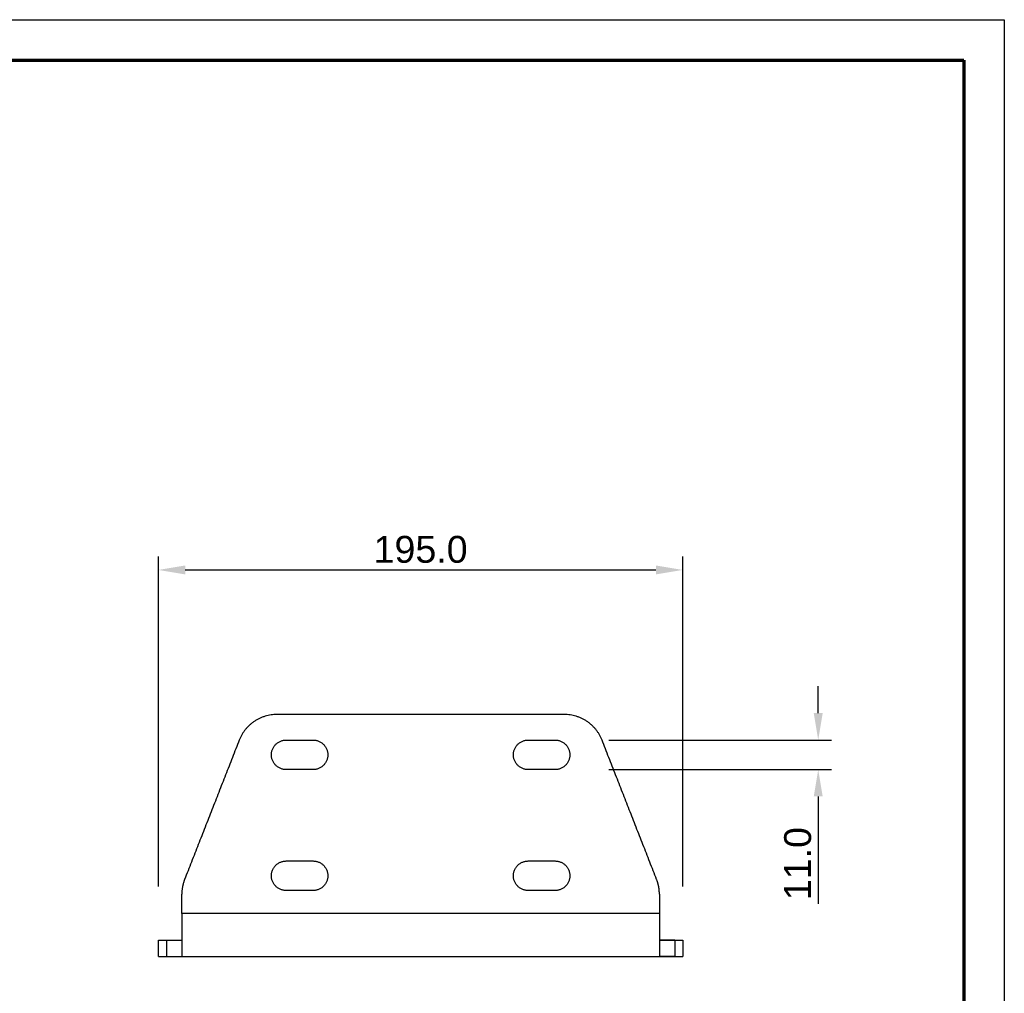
# Model space of a CAD drawing. Header units: millimetres. Extents: x 18103 to 19103, y -4769 to -3769.
# Tile 7 of 7: x 18737 to 19103, y -4131 to -3769. Entities that reach past the tile are written whole.
import ezdxf

# ---------------------------------------------------------------- set-up
doc = ezdxf.new("R2010")
doc.units = ezdxf.units.MM
doc.layers.add('ROXX NEO mini i_Mount 90°', color=7, linetype='Continuous', true_color=0x000000)
doc.styles.add('Arial', font='arial.ttf')
doc.dimstyles.new('Arial', dxfattribs={"dimscale": 10, "dimtxt": 1, "dimasz": 1, "dimexe": 0.5, "dimexo": 2, "dimgap": 0.25, "dimtad": 1, "dimtoh": 1, "dimdec": 1, "dimzin": 1, "dimdsep": 46, "dimtxsty": 'Arial', "dimcen": 0.5, "dimazin": 1, "dimtfac": 1, "dimtdec": 4, "dimtix": 1, "dimtofl": 0, "dimtmove": 1, "dimatfit": 3, "dimfxl": 1, "dimtolj": 1, "dimtzin": 1, "dimarcsym": 0})

# ---------------------------------------------------------------- blocks, each defined once
blk = doc.blocks.new('*D1')
at = {"layer": 'Defpoints', "color": 0}
for p in [(18936.25, -4037.21), (18936.25, -4048.21), (19034.11, -4048.21)]:
    blk.add_point(p, dxfattribs=at)
at = {"layer": 'ROXX NEO mini i_Mount 90°', "color": 0, "lineweight": -2}
for p, q in [((19034.11, -4027.21), (19034.11, -4017.21)), ((18956.25, -4037.21), (19039.11, -4037.21)), ((18956.25, -4048.21), (19039.11, -4048.21)), ((19034.11, -4058.21), (19034.11, -4098.18))]:
    blk.add_line(p, q, dxfattribs=at)
at = {"layer": 'ROXX NEO mini i_Mount 90°', "color": 0}
for points in [[(19032.45, -4027.21), (19035.78, -4027.21), (19034.11, -4037.21)], [(19035.78, -4058.21), (19032.45, -4058.21), (19034.11, -4048.21)]]:
    blk.add_solid(points, dxfattribs=at)
at = {"layer": 'ROXX NEO mini i_Mount 90°', "color": 0, "insert": (19026.51, -4083.19), "char_height": 10, "attachment_point": 5, "rotation": 90, "style": 'Arial'}
blk.add_mtext('\\A1;11.0', dxfattribs=at)
blk = doc.blocks.new('*D6')
at = {"layer": 'Defpoints', "color": 0}
for p in [(18983.75, -3973.92), (18788.75, -4111.71), (18983.75, -4111.71)]:
    blk.add_point(p, dxfattribs=at)
at = {"layer": 'ROXX NEO mini i_Mount 90°', "color": 0, "lineweight": -2}
for p, q in [((18788.75, -4091.71), (18788.75, -3968.92)), ((18983.75, -4091.71), (18983.75, -3968.92)), ((18798.75, -3973.92), (18973.75, -3973.92))]:
    blk.add_line(p, q, dxfattribs=at)
at = {"layer": 'ROXX NEO mini i_Mount 90°', "color": 0}
for points in [[(18798.75, -3972.26), (18798.75, -3975.59), (18788.75, -3973.92)], [(18973.75, -3975.59), (18973.75, -3972.26), (18983.75, -3973.92)]]:
    blk.add_solid(points, dxfattribs=at)
at = {"layer": 'ROXX NEO mini i_Mount 90°', "color": 0, "insert": (18886.25, -3966.32), "char_height": 10, "attachment_point": 5, "style": 'Arial'}
blk.add_mtext('\\A1;195.0', dxfattribs=at)

msp = doc.modelspace()

# ---------------------------------------------------------------- linework, layer by layer
at = {"layer": 'ROXX NEO mini i_Mount 90°', "color": 18, "true_color": 0x000000}
for p, q in [((18103.31, -3769.19), (19103.31, -3769.19)), ((19103.31, -3769.19), (19103.31, -4769.19))]:
    msp.add_line(p, q, dxfattribs=at)
at = {"layer": 'ROXX NEO mini i_Mount 90°', "color": 18, "lineweight": 70, "true_color": 0x000000}
for p, q in [((18118.31, -3784.19), (19088.31, -3784.19)), ((19088.31, -3784.19), (19088.31, -4754.19))]:
    msp.add_line(p, q, dxfattribs=at)
at = {"layer": 'ROXX NEO mini i_Mount 90°', "color": 18, "true_color": 0x000000}
for points, weights in [([(18832.77, -4027.71), (18822.54, -4027.71), (18818.8, -4037.24)], [1, 0.826098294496, 1]), ([(18832.77, -4027.71), (18822.54, -4027.71), (18818.8, -4037.24)], [1, 0.826098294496, 1]), ([(18953.71, -4037.24), (18949.97, -4027.71), (18939.74, -4027.71)], [1, 0.826098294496, 1]), ([(18953.71, -4037.24), (18949.97, -4027.71), (18939.74, -4027.71)], [1, 0.826098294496, 1]), ([(18798.49, -4089.07), (18797.45, -4091.71), (18797.45, -4094.54)], [1, 0.982612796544, 1]), ([(18798.49, -4089.07), (18797.45, -4091.71), (18797.45, -4094.54)], [1, 0.982612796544, 1]), ([(18975.05, -4094.54), (18975.05, -4091.71), (18974.02, -4089.07)], [1, 0.982612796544, 1]), ([(18975.05, -4094.54), (18975.05, -4091.71), (18974.02, -4089.07)], [1, 0.982612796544, 1]), ([(18797.45, -4101.71), (18797.45, -4117.71), (18797.45, -4117.71)], [1, 0.707106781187, 1]), ([(18797.45, -4101.71), (18797.45, -4117.71), (18797.45, -4117.71)], [1, 0.707106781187, 1]), ([(18975.05, -4101.71), (18975.05, -4117.71), (18975.05, -4117.71)], [1, 0.707106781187, 1]), ([(18975.05, -4101.71), (18975.05, -4117.71), (18975.05, -4117.71)], [1, 0.707106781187, 1]), ([(18788.75, -4111.71), (18788.75, -4111.71), (18791.71, -4111.71)], [1, 0.992396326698, 1]), ([(18788.75, -4111.71), (18788.75, -4111.71), (18791.71, -4111.71)], [1, 0.992396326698, 1]), ([(18791.71, -4111.71), (18792.87, -4111.71), (18797.48, -4111.71)], [1, 0.850486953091, 0.979246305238]), ([(18791.71, -4111.71), (18792.87, -4111.71), (18797.48, -4111.71)], [1, 0.850486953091, 0.979246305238]), ([(18975.05, -4111.71), (18979.64, -4111.71), (18980.8, -4111.71)], [0.978403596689, 0.850977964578, 1]), ([(18975.05, -4111.71), (18979.64, -4111.71), (18980.8, -4111.71)], [0.978403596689, 0.850977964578, 1]), ([(18980.8, -4111.71), (18979.64, -4111.71), (18975.05, -4111.71)], [1, 0.850977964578, 0.978403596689]), ([(18980.8, -4111.71), (18979.64, -4111.71), (18975.05, -4111.71)], [1, 0.850977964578, 0.978403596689]), ([(18980.8, -4111.71), (18983.75, -4111.71), (18983.75, -4111.71)], [1, 0.992396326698, 1]), ([(18980.8, -4111.71), (18983.75, -4111.71), (18983.75, -4111.71)], [1, 0.992396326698, 1]), ([(18788.75, -4117.71), (18788.75, -4117.71), (18791.71, -4117.71)], [1, 0.992396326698, 1]), ([(18788.75, -4117.71), (18788.75, -4117.71), (18791.71, -4117.71)], [1, 0.992396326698, 1]), ([(18791.71, -4117.71), (18792.87, -4117.71), (18797.46, -4117.71)], [1, 0.850938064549, 0.978471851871]), ([(18791.71, -4117.71), (18792.87, -4117.71), (18797.46, -4117.71)], [1, 0.850938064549, 0.978471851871]), ([(18975.05, -4117.71), (18979.64, -4117.71), (18980.8, -4117.71)], [0.978403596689, 0.850977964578, 1]), ([(18975.05, -4117.71), (18979.64, -4117.71), (18980.8, -4117.71)], [0.978403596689, 0.850977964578, 1]), ([(18980.8, -4117.71), (18979.64, -4117.71), (18975.05, -4117.71)], [1, 0.850977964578, 0.978403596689]), ([(18980.8, -4117.71), (18979.64, -4117.71), (18975.05, -4117.71)], [1, 0.850977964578, 0.978403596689]), ([(18980.8, -4117.71), (18983.75, -4117.71), (18983.75, -4117.71)], [1, 0.992396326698, 1]), ([(18980.8, -4117.71), (18983.75, -4117.71), (18983.75, -4117.71)], [1, 0.992396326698, 1])]:
    msp.add_rational_spline(points, weights, degree=2, dxfattribs=at)
for points in [[(18939.74, -4027.71), (18886.25, -4027.71), (18832.77, -4027.71)], [(18939.74, -4027.71), (18886.25, -4027.71), (18832.77, -4027.71)], [(18818.8, -4037.24), (18808.65, -4063.15), (18798.49, -4089.07)], [(18818.8, -4037.24), (18808.65, -4063.15), (18798.49, -4089.07)], [(18836.25, -4037.21), (18841.25, -4037.21), (18846.25, -4037.21)], [(18836.25, -4037.21), (18841.25, -4037.21), (18846.25, -4037.21)], [(18926.25, -4037.21), (18931.25, -4037.21), (18936.25, -4037.21)], [(18926.25, -4037.21), (18931.25, -4037.21), (18936.25, -4037.21)], [(18974.02, -4089.07), (18963.86, -4063.15), (18953.71, -4037.24)], [(18974.02, -4089.07), (18963.86, -4063.15), (18953.71, -4037.24)], [(18846.25, -4048.21), (18841.25, -4048.21), (18836.25, -4048.21)], [(18846.25, -4048.21), (18841.25, -4048.21), (18836.25, -4048.21)], [(18936.25, -4048.21), (18931.25, -4048.21), (18926.25, -4048.21)], [(18936.25, -4048.21), (18931.25, -4048.21), (18926.25, -4048.21)], [(18836.25, -4082.21), (18841.25, -4082.21), (18846.25, -4082.21)], [(18836.25, -4082.21), (18841.25, -4082.21), (18846.25, -4082.21)], [(18926.25, -4082.21), (18931.25, -4082.21), (18936.25, -4082.21)], [(18926.25, -4082.21), (18931.25, -4082.21), (18936.25, -4082.21)], [(18846.25, -4093.21), (18841.25, -4093.21), (18836.25, -4093.21)], [(18846.25, -4093.21), (18841.25, -4093.21), (18836.25, -4093.21)], [(18936.25, -4093.21), (18931.25, -4093.21), (18926.25, -4093.21)], [(18936.25, -4093.21), (18931.25, -4093.21), (18926.25, -4093.21)], [(18797.45, -4101.71), (18797.45, -4098.13), (18797.45, -4094.54)], [(18797.45, -4101.71), (18797.45, -4098.13), (18797.45, -4094.54)], [(18975.05, -4094.54), (18975.05, -4098.13), (18975.05, -4101.71)], [(18975.05, -4094.54), (18975.05, -4098.13), (18975.05, -4101.71)], [(18788.75, -4117.71), (18788.75, -4114.71), (18788.75, -4111.71)], [(18788.75, -4117.71), (18788.75, -4114.71), (18788.75, -4111.71)], [(18983.75, -4111.71), (18983.75, -4114.71), (18983.75, -4117.71)], [(18983.75, -4111.71), (18983.75, -4114.71), (18983.75, -4117.71)], [(18797.45, -4117.71), (18886.25, -4117.71), (18975.05, -4117.71)], [(18797.45, -4117.71), (18886.25, -4117.71), (18975.05, -4117.71)]]:
    msp.add_open_spline(points, degree=2, dxfattribs=at)
for points in [[(18836.25, -4048.21), (18830.75, -4048.21), (18830.75, -4042.71), (18830.75, -4037.21), (18836.25, -4037.21)], [(18836.25, -4048.21), (18830.75, -4048.21), (18830.75, -4042.71), (18830.75, -4037.21), (18836.25, -4037.21)], [(18846.25, -4037.21), (18851.75, -4037.21), (18851.75, -4042.71), (18851.75, -4048.21), (18846.25, -4048.21)], [(18846.25, -4037.21), (18851.75, -4037.21), (18851.75, -4042.71), (18851.75, -4048.21), (18846.25, -4048.21)], [(18926.25, -4048.21), (18920.75, -4048.21), (18920.75, -4042.71), (18920.75, -4037.21), (18926.25, -4037.21)], [(18926.25, -4048.21), (18920.75, -4048.21), (18920.75, -4042.71), (18920.75, -4037.21), (18926.25, -4037.21)], [(18936.25, -4037.21), (18941.75, -4037.21), (18941.75, -4042.71), (18941.75, -4048.21), (18936.25, -4048.21)], [(18936.25, -4037.21), (18941.75, -4037.21), (18941.75, -4042.71), (18941.75, -4048.21), (18936.25, -4048.21)], [(18836.25, -4093.21), (18830.75, -4093.21), (18830.75, -4087.71), (18830.75, -4082.21), (18836.25, -4082.21)], [(18836.25, -4093.21), (18830.75, -4093.21), (18830.75, -4087.71), (18830.75, -4082.21), (18836.25, -4082.21)], [(18846.25, -4082.21), (18851.75, -4082.21), (18851.75, -4087.71), (18851.75, -4093.21), (18846.25, -4093.21)], [(18846.25, -4082.21), (18851.75, -4082.21), (18851.75, -4087.71), (18851.75, -4093.21), (18846.25, -4093.21)], [(18926.25, -4093.21), (18920.75, -4093.21), (18920.75, -4087.71), (18920.75, -4082.21), (18926.25, -4082.21)], [(18926.25, -4093.21), (18920.75, -4093.21), (18920.75, -4087.71), (18920.75, -4082.21), (18926.25, -4082.21)], [(18936.25, -4082.21), (18941.75, -4082.21), (18941.75, -4087.71), (18941.75, -4093.21), (18936.25, -4093.21)], [(18936.25, -4082.21), (18941.75, -4082.21), (18941.75, -4087.71), (18941.75, -4093.21), (18936.25, -4093.21)]]:
    msp.add_rational_spline(points, [1, 0.707106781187, 1, 0.707106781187, 1], degree=2, knots=[0, 0, 0, 8.63938, 8.63938, 17.27876, 17.27876, 17.27876], dxfattribs=at)
at = {"layer": 'ROXX NEO mini i_Mount 90°', "color": 18, "lineweight": -3, "true_color": 0x000000}
for points in [[(18975.05, -4101.71), (18886.25, -4101.71), (18797.45, -4101.71)], [(18791.71, -4111.71), (18791.71, -4114.71), (18791.71, -4117.71)], [(18980.8, -4111.71), (18980.8, -4114.71), (18980.8, -4117.71)]]:
    msp.add_open_spline(points, degree=2, dxfattribs=at)

# ---------------------------------------------------------------- dimensions: what is measured, and where the dimension line sits
at = {"layer": 'ROXX NEO mini i_Mount 90°', "color": 5, "true_color": 0x0000ff}
dim = msp.add_linear_dim(base=(18983.75, -3973.92), p1=(18788.75, -4111.71), p2=(18983.75, -4111.71), dimstyle='Arial', override={"dimscale": 10, "dimtxt": 1, "dimasz": 1, "dimexe": 0.5, "dimexo": 2, "dimgap": 0.25, "dimtad": 1, "dimtih": 0, "dimtoh": 0, "dimdec": 1, "dimlfac": 1, "dimzin": 1, "dimtxsty": 'Arial', "dimsah": 0, "dimcen": 0.5, "dimadec": 2, "dimazin": 1, "dimtix": 0, "dimtmove": 0, "dimtzin": 1}, dxfattribs=at)
dim.commit()
dim.dimension.update_dxf_attribs({"geometry": '*D6', "text_midpoint": (18886.25, -3966.32)})
dim = msp.add_linear_dim(base=(19034.11, -4048.21), p1=(18936.25, -4037.21), p2=(18936.25, -4048.21), angle=90, dimstyle='Arial', override={"dimscale": 10, "dimtxt": 1, "dimasz": 1, "dimexe": 0.5, "dimexo": 2, "dimgap": 0.25, "dimtad": 1, "dimtih": 0, "dimtoh": 0, "dimdec": 1, "dimlfac": 1, "dimzin": 1, "dimtxsty": 'Arial', "dimsah": 0, "dimcen": 0.5, "dimadec": 2, "dimazin": 1, "dimtix": 0, "dimtmove": 0, "dimtzin": 1}, dxfattribs=at)
dim.commit()
dim.dimension.update_dxf_attribs({"geometry": '*D1', "text_midpoint": (19026.51, -4083.19)})

doc.saveas('drawing.dxf')
